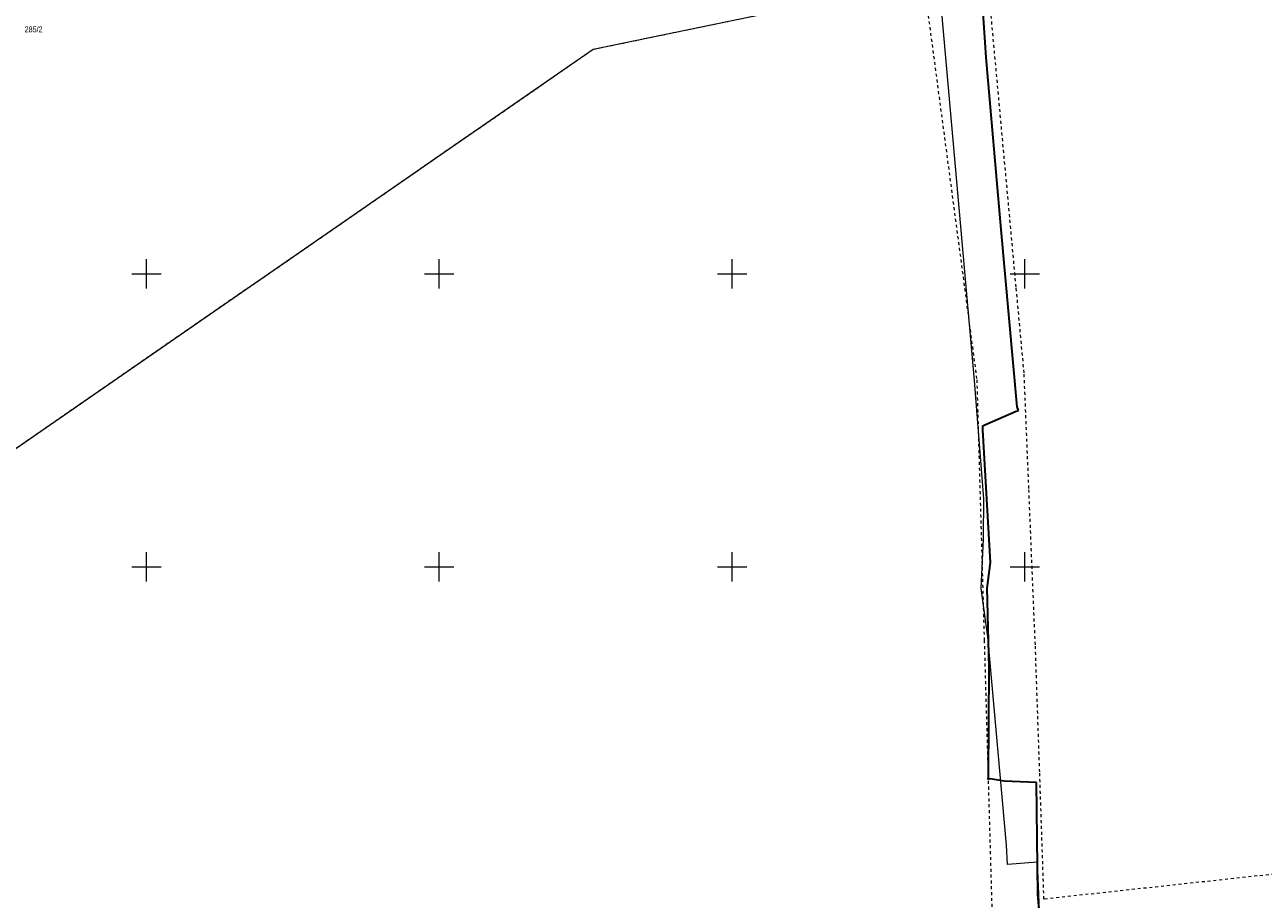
# Model space of a CAD drawing. Header units: millimetres. Extents: x 1024 to 29474, y -14562 to 6512.
# Tile 72 of 83: x 26546 to 26758, y 2708 to 2857. Entities that reach past the tile are written whole.
import ezdxf
from ezdxf.enums import TextEntityAlignment as Align

# ---------------------------------------------------------------- set-up
doc = ezdxf.new("R2010")
doc.units = ezdxf.units.MM
for name, pattern in [('1', [0]), ('4_SULO', [0]), ('4_SUWP', [0]), ('EGDE', [0]), ('EGUG', [1, 0.5, -0.5])]:
    doc.linetypes.add(name, pattern=pattern)
for name, color, linetype, lineweight in [('D.O. ob 8x30', 4, 'Continuous', 25), ('Dzialki', 7, 'EGDE', 18), ('Numery_dzialek', 7, 'Continuous', 9), ('Podzial_sekcyjny_krzyze', 7, '1', 18), ('SUL_L_1', 7, '4_SULO', 35), ('SUWP_L_0', 5, '4_SUWP', 18), ('Uzytki', 3, 'EGUG', 18)]:
    doc.layers.add(name, color=color, linetype=linetype, lineweight=lineweight)
doc.styles.get("Standard").update_dxf_attribs({"font": 'arial.ttf'})

# ---------------------------------------------------------------- blocks, each defined once
blk = doc.blocks.new('Wykno-Rudnik')
at = {"layer": 'Dzialki'}
for p, q in [((5490.37, 2853.09), (5546.82, 2864.78)), ((5365.04, 2766.47), (5490.37, 2853.09))]:
    blk.add_line(p, q, dxfattribs=at)
at = {"layer": 'Podzial_sekcyjny_krzyze'}
for p, q in [((5414.12, 2812.24), (5414.12, 2817.24)), ((5464.12, 2812.24), (5464.12, 2817.24)), ((5514.12, 2812.24), (5514.12, 2817.24)), ((5564.12, 2812.24), (5564.12, 2817.24)), ((5411.62, 2814.74), (5416.62, 2814.74)), ((5461.62, 2814.74), (5466.62, 2814.74)), ((5511.62, 2814.74), (5516.62, 2814.74)), ((5561.62, 2814.74), (5566.62, 2814.74)), ((5414.12, 2762.24), (5414.12, 2767.24)), ((5464.12, 2762.24), (5464.12, 2767.24)), ((5514.12, 2762.24), (5514.12, 2767.24)), ((5564.12, 2762.24), (5564.12, 2767.24)), ((5411.62, 2764.74), (5416.62, 2764.74)), ((5461.62, 2764.74), (5466.62, 2764.74)), ((5511.62, 2764.74), (5516.62, 2764.74)), ((5561.62, 2764.74), (5566.62, 2764.74))]:
    blk.add_line(p, q, dxfattribs=at)
at = {"layer": 'SUL_L_1', "linetype": '4_SULO'}
for p, q in [((5557.5, 2851.68), (5556.92, 2860.14)), ((5560.06, 2822.31), (5557.5, 2851.68)), ((5562.78, 2792.06), (5560.06, 2822.31)), ((5563.04, 2791.42), (5562.78, 2792.06)), ((5557.29, 2788.98), (5562.66, 2791.3)), ((5562.66, 2791.3), (5563.04, 2791.42)), ((5556.93, 2788.16), (5556.96, 2788.81)), ((5558.28, 2765.49), (5556.93, 2788.16)), ((5556.96, 2788.81), (5557.29, 2788.98)), ((5557.68, 2761.11), (5558.28, 2765.49)), ((5558.05, 2747.6), (5557.68, 2761.11)), ((5557.89, 2729.05), (5558.05, 2747.6)), ((5557.83, 2728.47), (5557.89, 2729.05)), ((5558.2, 2728.56), (5557.83, 2728.45)), ((5557.83, 2728.45), (5557.83, 2728.47)), ((5560.56, 2728.17), (5558.2, 2728.56)), ((5566.11, 2727.97), (5560.56, 2728.17)), ((5566.32, 2708.85), (5566.11, 2727.97)), ((5567.15, 2699.32), (5566.32, 2708.85))]:
    blk.add_line(p, q, dxfattribs=at)
at = {"layer": 'SUWP_L_0', "linetype": '4_SUWP'}
for p, q in [((5555.51, 2796.57), (5549.32, 2866.2)), ((5557.11, 2776.38), (5555.51, 2796.57)), ((5557.03, 2769.75), (5557.11, 2776.38)), ((5556.65, 2761.08), (5557.06, 2769.47)), ((5557.06, 2769.47), (5557.03, 2769.75)), ((5557.82, 2752.82), (5556.65, 2761.08)), ((5560.96, 2717.24), (5557.82, 2752.82)), ((5561.17, 2713.97), (5560.96, 2717.24)), ((5566.3, 2714.36), (5561.17, 2713.97)), ((5566.78, 2702.34), (5566.3, 2714.36))]:
    blk.add_line(p, q, dxfattribs=at)
at = {"layer": 'Uzytki'}
for p, q in [((5562.63, 2812.51), (5557.56, 2867.57)), ((5546.82, 2864.78), (5555.91, 2796.67)), ((5490.37, 2853.09), (5538.09, 2862.96)), ((5482.26, 2847.47), (5490.37, 2853.09)), ((5460.9, 2832.72), (5482.26, 2847.47)), ((5366.43, 2767.43), (5460.9, 2832.72)), ((5563.99, 2797.86), (5562.63, 2812.51)), ((5555.91, 2796.67), (5556.76, 2766.68)), ((5564.8, 2778.13), (5563.99, 2797.86)), ((5565.65, 2757.44), (5564.8, 2778.13)), ((5556.76, 2766.68), (5557.17, 2752.23)), ((5565.91, 2751.45), (5565.65, 2757.44)), ((5557.17, 2752.23), (5557.89, 2727.22)), ((5566.65, 2729.75), (5565.91, 2751.45)), ((5567.38, 2708.04), (5566.65, 2729.75)), ((5557.89, 2727.22), (5558.65, 2700.23)), ((5647.52, 2716.74), (5567.38, 2708.04))]:
    blk.add_line(p, q, dxfattribs=at)
at = {"layer": 'Numery_dzialek', "width": 0.7}
blk.add_text('285/2', height=1, dxfattribs=at).set_placement((5393.31, 2856.99), align=Align.TOP_LEFT)

msp = doc.modelspace()

# ---------------------------------------------------------------- block references
at = {"layer": 'D.O. ob 8x30'}
msp.add_blockref('Wykno-Rudnik', (21153.042, 0), dxfattribs=at)

doc.saveas('drawing.dxf')
